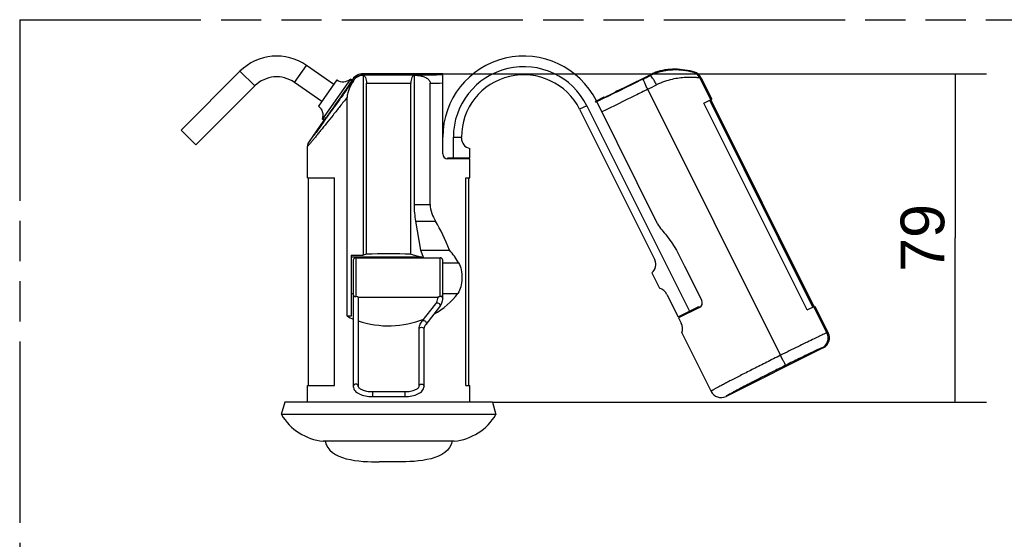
# Model space of a CAD drawing. Header units: millimetres. Extents: x 0 to 210, y 0 to 297.
# Tile 4 of 12: x 50 to 97, y 158 to 183. Entities that reach past the tile are written whole.
import ezdxf
from ezdxf.enums import TextEntityAlignment as Align

# ---------------------------------------------------------------- set-up
doc = ezdxf.new("R2010")
doc.units = ezdxf.units.MM
doc.header["$LTSCALE"] = 19.36
doc.linetypes.add('PHANTOM', pattern=[0.8, 0.45, -0.05, 0.1, -0.05, 0.1, -0.05])
doc.layers.get('0').update_dxf_attribs({"linetype": 'CONTINUOUS'})
for name, color, linetype in [('DEFAULT_3', 7, 'PHANTOM'), ('Z_DIM_2D', 7, 'CONTINUOUS'), ('Z_SURFACE', 7, 'CONTINUOUS')]:
    doc.layers.add(name, color=color, linetype=linetype)
doc.styles.add('TEXTSTYLE_3', font='arial.ttf')
doc.dimstyles.new('DIMSTYLE_1', dxfattribs={"dimtxt": 2.1, "dimasz": 3.5, "dimexe": 1.5, "dimexo": 0, "dimgap": 0.525, "dimtad": 1, "dimdec": 0, "dimlfac": 5, "dimdsep": 46, "dimtxsty": 'TEXTSTYLE_3', "dimblk": '_FILLED', "dimblk1": '_FILLED', "dimblk2": '_FILLED', "dimcen": 0.09, "dimclrt": 5, "dimazin": 2, "dimtp": 0.3, "dimtm": 0.3, "dimtfac": 1, "dimtdec": 0, "dimtofl": 0, "dimtmove": 0, "dimatfit": 3, "dimldrblk": '_FILLED', "dimfxl": 0, "dimtolj": 1, "dimarcsym": 0})

# ---------------------------------------------------------------- blocks, each defined once
blk = doc.blocks.new('*D2')
at = {"layer": 'Z_DIM_2D', "color": 2, "linetype": 'Continuous', "transparency": 16777216}
for p, q in [((70.471, 180.079), (96.615, 180.079)), ((95.115, 180.079), (95.115, 172.179)), ((95.115, 164.279), (95.115, 172.179)), ((72.871, 164.279), (96.615, 164.279))]:
    blk.add_line(p, q, dxfattribs=at)
at = {"layer": 'Z_DIM_2D', "color": 5, "linetype": 'Continuous', "transparency": 16777216, "style": 'TEXTSTYLE_3'}
blk.add_text('79', height=2.1, rotation=90, dxfattribs=at).set_placement((94.59, 172.179), align=Align.CENTER)
blk = doc.blocks.new('_FILLED')
at = {"color": 0, "linetype": 'ByBlock'}
blk.add_solid([(0, 0), (-1, 0.125), (-1, -0.125)], dxfattribs=at)
blk = doc.blocks.new('_NONE')

msp = doc.modelspace()

# ---------------------------------------------------------------- linework, layer by layer
at = {"color": 9, "linetype": 'Continuous'}
for p, q in [((63.349, 179.658), (63.922, 180.477)), ((61.428, 179.49), (60.72, 180.197)), ((66.633, 180.079), (66.663, 180.022)), ((80.438, 179.989), (80.424, 180.018)), ((66.1, 179.741), (66.028, 179.792)), ((66.142, 179.824), (66.171, 179.767)), ((83.357, 178.828), (82.833, 179.88)), ((86.712, 166.532), (80.33, 179.332)), ((77.403, 178.541), (77.056, 178.368)), ((88.274, 168.854), (83.313, 178.806)), ((64.785, 177.863), (64.713, 177.914)), ((70.984, 177.029), (71.371, 177.029)), ((69.096, 173.786), (69.868, 173.786)), ((69.163, 172.989), (70.123, 172.989)), ((66.071, 171.274), (69.409, 171.274)), ((66.291, 171.229), (66.291, 169.356)), ((70.351, 169.356), (70.351, 171.229)), ((70.471, 170.987), (71.235, 170.987)), ((66.071, 169.513), (66.171, 169.513)), ((70.471, 169.513), (71.197, 169.513)), ((88.949, 167.612), (88.319, 168.876)), ((89.011, 167.612), (88.949, 167.612)), ((88.769, 166.888), (88.707, 166.888)), ((67.091, 164.784), (67.091, 164.544)), ((68.651, 164.784), (68.651, 164.544))]:
    msp.add_line(p, q, dxfattribs=at)
at = {"color": 7, "linetype": 'Continuous'}
for p, q in [((65.227, 179.564), (63.922, 180.477)), ((60.72, 180.197), (57.892, 177.369)), ((70.471, 180.079), (66.633, 180.079)), ((66.646, 180.016), (66.642, 180.016)), ((66.646, 180.016), (66.646, 171.355)), ((69.096, 180.016), (69.096, 173.786)), ((70.471, 176.229), (70.471, 180.079)), ((80.715, 180.167), (80.708, 180.146)), ((61.428, 179.49), (58.599, 176.662)), ((64.654, 178.744), (63.349, 179.658)), ((65.385, 179.789), (64.496, 178.519)), ((64.707, 177.905), (66.034, 179.801)), ((66.107, 179.773), (66.033, 179.825)), ((66.142, 179.824), (66.107, 179.773)), ((66.809, 171.398), (66.809, 179.621)), ((68.933, 171.398), (68.933, 179.621)), ((69.868, 173.786), (69.868, 179.627)), ((80.2, 179.905), (78.768, 179.191)), ((82.889, 179.891), (83.407, 178.853)), ((78.961, 179.288), (78.816, 179.24)), ((65.874, 168.412), (65.874, 178.945)), ((77.403, 178.541), (82.333, 168.652)), ((78.219, 178.948), (77.817, 178.747)), ((77.835, 178.711), (77.817, 178.747)), ((77.835, 178.711), (77.88, 178.733)), ((80.806, 172.863), (77.878, 178.736)), ((78.243, 178.94), (78.219, 178.948)), ((83.03, 178.665), (83.407, 178.853)), ((87.992, 168.713), (83.03, 178.665)), ((83.362, 178.83), (88.324, 168.879)), ((77.056, 178.368), (80.67, 171.119)), ((64.757, 177.846), (64.043, 176.827)), ((64.757, 177.846), (64.684, 177.898)), ((58.599, 176.662), (57.892, 177.369)), ((70.984, 176.029), (70.984, 177.029)), ((71.371, 176.979), (71.371, 177.029)), ((63.971, 175.079), (63.971, 176.597)), ((71.771, 176.029), (71.771, 176.49)), ((70.721, 176.029), (71.771, 176.029)), ((70.721, 175.979), (70.721, 176.029)), ((71.771, 175.979), (70.721, 175.979)), ((71.771, 175.079), (71.771, 175.979)), ((63.971, 175.079), (65.263, 175.079)), ((64.011, 165.079), (64.011, 175.079)), ((65.263, 165.079), (65.263, 175.079)), ((71.582, 175.079), (71.771, 175.079)), ((71.582, 165.079), (71.582, 175.079)), ((69.163, 172.989), (69.409, 171.589)), ((66.809, 171.398), (66.646, 171.355)), ((68.933, 171.398), (69.409, 171.274)), ((69.409, 171.589), (70.8, 171.589)), ((69.409, 171.589), (69.554, 171.229)), ((66.071, 171.355), (66.646, 171.355)), ((66.071, 171.355), (66.071, 168.412)), ((66.171, 171.109), (66.171, 165.04)), ((66.291, 171.229), (70.351, 171.229)), ((70.471, 169.265), (70.471, 171.109)), ((80.531, 170.502), (80.897, 169.767)), ((82.101, 170.827), (82.926, 169.171)), ((66.411, 169.33), (66.411, 165.04)), ((66.411, 169.329), (70.231, 169.329)), ((70.231, 169.265), (70.231, 169.33)), ((81.25, 169.464), (81.789, 168.381)), ((69.477, 168.168), (70.136, 169.017)), ((69.667, 168.021), (70.325, 168.87)), ((81.789, 168.381), (82.792, 168.881)), ((82.814, 168.836), (81.812, 168.336)), ((82.814, 168.836), (82.792, 168.881)), ((87.992, 168.713), (88.369, 168.901)), ((88.369, 168.901), (89.011, 167.612)), ((66.071, 168.412), (65.874, 168.412)), ((81.812, 168.336), (81.941, 168.077)), ((69.331, 165.04), (69.331, 167.773)), ((69.571, 165.04), (69.571, 167.773)), ((81.971, 167.613), (83.374, 164.799)), ((88.769, 166.888), (84.097, 164.559)), ((63.971, 165.079), (65.263, 165.079)), ((63.971, 164.279), (63.971, 165.079)), ((67.091, 164.784), (68.651, 164.784)), ((71.582, 165.079), (71.771, 165.079)), ((71.771, 164.279), (71.771, 165.079)), ((67.091, 164.544), (68.651, 164.544)), ((62.871, 164.279), (62.71, 163.679)), ((72.871, 164.279), (62.871, 164.279)), ((72.871, 164.279), (73.032, 163.679)), ((73.032, 163.679), (62.71, 163.679)), ((71.021, 162.399), (64.721, 162.399)), ((68.321, 161.403), (67.421, 161.403))]:
    msp.add_line(p, q, dxfattribs=at)
for centre, radius, start, end in [((62.488, 178.429), 2.5, 55, 135), ((74.371, 177.029), 3.9, 26.5, 180), ((74.371, 177.029), 3.388, 26.5, 180), ((62.488, 178.429), 1.5, 55, 135), ((66.633, 179.48), 0.6, 90.001, 144.999), ((74.371, 177.029), 3, 26.5, 180), ((82.406, 179.65), 0.54, 26.5052, 71.6345), ((65.686, 180.219), 0.525, 235, 311.3702), ((78.832, 179.193), 0.05, 108.0481, 173.6628), ((64.195, 178.089), 0.525, 338.6298, 55), ((64.371, 176.597), 0.4, 145, 180.0039), ((71.871, 176.979), 0.5, 180, 258.463), ((70.721, 176.229), 0.25, 180, 270), ((66.291, 171.109), 0.12, 90, 180), ((70.351, 171.109), 0.12, 0, 90), ((80.223, 170.896), 0.5, 308.037, 26.5), ((80.713, 169.196), 0.6, 26.5, 72.0728), ((66.291, 169.449), 0.12, 180, 205.466), ((70.351, 169.449), 0.12, 334.534, 360), ((82.703, 169.06), 0.25, 296.5, 26.5), ((81.404, 167.809), 0.6, 340.931, 26.5), ((88.528, 167.371), 0.54, 296.4796, 26.4924), ((83.856, 165.042), 0.54, 206.816, 296.4957), ((65.011, 165.074), 2.69, 211.2217, 263.819), ((70.731, 165.074), 2.69, 276.181, 328.7783)]:
    msp.add_arc(centre, radius, start, end, dxfattribs=at)
at = {"color": 9, "linetype": 'Continuous'}
for centre, radius, start, end in [((66.662, 179.422), 0.6, 89.8524, 144.8822), ((67.869, 370.38), 190.361, 269.63705, 270.41754), ((68.645, 277.353), 97.331, 270.35965, 271.07476), ((33.21, 274.033), 105.236, 296.46332, 296.66506), ((82.809, 177.671), 2.502, 95.3363, 96.8934), ((82.35, 179.639), 0.54, 26.4765, 72.8932), ((67.871, 422.696), 243.078, 269.74959, 270.25041), ((68.728, 304.872), 125.25, 270.52141, 270.79733), ((2.229, 336.174), 175.212, 296.47157, 296.62792), ((83.269, 177.805), 2.12, 100.3259, 101.8752), ((88.466, 167.371), 0.54, 296.5557, 26.4723)]:
    msp.add_arc(centre, radius, start, end, dxfattribs=at)
at = {"color": 7, "linetype": 'Continuous'}
for centre, major_axis, ratio, start_param, end_param in [((80.196, 179.914), (0.521, 0.26), 0.017458, -1.570796, -1.127316), ((65.441, 178.803), (0.66, 0.942), 0.017455, -3.060759, -0.080833), ((60.83, 172.237), (5.277, 7.536), 0.017455, -0.080833, 0), ((78.764, 179.2), (0.521, 0.26), 0.017458, -3.124137, -1.570796), ((70.034, 185.382), (5.277, 7.536), 0.017455, -3.141593, -3.060759), ((69.904, 173.786), (0, 2), 0.404026, -4.712389, -4.302237), ((67.871, 165.666), (0, 8.969), 0.434812, -0.849475, -0.615576), ((67.871, 171.003), (3.9, 0), 0.105104, 1.294906, 1.846686), ((67.871, 169.014), (0, 3.9), 1, -1.040406, -0.849475), ((69.367, 170.279), (0, 1), 0.404026, -0.317043, -0.10472), ((67.871, 171.223), (3.9, 0), 0.8391, -0.980564, -0.549619), ((67.871, 171.223), (3.9, 0), 0.8391, -2.108329, -2.022143), ((67.871, 171.223), (3.9, 0), 0.8391, -1.954683, -1.122749)]:
    msp.add_ellipse(centre, major_axis=major_axis, ratio=ratio, start_param=start_param, end_param=end_param, dxfattribs=at)
for points, knots in [([(66.173, 179.729), (66.22, 179.811), (66.358, 179.953), (66.547, 180.011), (66.642, 180.016)], [0, 0, 0, 0, 0.500036, 1, 1, 1, 1]), ([(66.646, 180.016), (66.697, 179.999), (66.76, 179.908), (66.8, 179.768), (66.809, 179.672), (66.809, 179.621)], [0, 0, 0, 0, 0.36453, 0.652586, 1, 1, 1, 1]), ([(69.096, 180.016), (69.045, 179.999), (68.982, 179.908), (68.942, 179.768), (68.933, 179.672), (68.933, 179.621)], [0, 0, 0, 0, 0.36453, 0.652586, 1, 1, 1, 1]), ([(69.312, 179.995), (69.372, 179.986), (69.489, 179.963), (69.631, 179.912), (69.734, 179.851), (69.802, 179.792), (69.854, 179.717), (69.868, 179.657), (69.868, 179.627)], [0, 0, 0, 0, 0.250242, 0.50029, 0.625436, 0.75051, 0.875417, 1, 1, 1, 1]), ([(80.708, 180.146), (80.708, 180.145), (80.706, 180.144), (80.702, 180.142), (80.696, 180.139), (80.683, 180.134), (80.661, 180.125), (80.628, 180.111), (80.587, 180.094), (80.539, 180.073), (80.483, 180.047), (80.444, 180.028), (80.424, 180.018)], [0, 0, 0, 0, 0.006115, 0.019982, 0.041755, 0.071427, 0.154275, 0.267884, 0.411206, 0.582691, 0.780056, 1, 1, 1, 1]), ([(80.715, 180.167), (81.012, 180.267), (81.646, 180.36), (82.278, 180.262), (82.576, 180.163)], [0, 0, 0, 0, 0.4998, 1, 1, 1, 1]), ([(66.173, 179.729), (66.101, 179.608), (66.001, 179.42), (65.902, 179.156), (65.874, 179.015), (65.874, 178.945)], [0, 0, 0, 0, 0.500243, 0.750385, 1, 1, 1, 1]), ([(66.033, 179.825), (66.034, 179.823), (66.037, 179.815), (66.037, 179.805), (66.034, 179.801)], [0, 0, 0, 0, 0.334689, 1, 1, 1, 1]), ([(64.696, 177.898), (64.694, 177.898), (64.69, 177.897), (64.686, 177.898), (64.684, 177.898)], [0, 0, 0, 0, 0.39522, 1, 1, 1, 1]), ([(69.868, 173.786), (69.868, 173.643), (69.922, 173.36), (70.05, 173.107), (70.123, 172.989)], [0, 0, 0, 0, 0.507894, 1, 1, 1, 1]), ([(80.806, 172.863), (80.912, 172.65), (81.493, 172.069), (81.845, 171.339), (82.101, 170.827)], [0, 0, 0, 0, 0.294665, 1, 1, 1, 1]), ([(71.235, 170.987), (71.296, 170.883), (71.375, 170.63), (71.403, 170.234), (71.359, 169.845), (71.264, 169.606), (71.197, 169.513)], [0, 0, 0, 0, 0.235433, 0.508286, 0.77581, 1, 1, 1, 1]), ([(66.183, 169.398), (66.185, 169.392), (66.192, 169.382), (66.211, 169.368), (66.245, 169.358), (66.273, 169.356), (66.291, 169.356)], [0, 0, 0, 0, 0.146689, 0.315558, 0.560191, 1, 1, 1, 1]), ([(66.411, 169.33), (66.411, 169.33), (66.409, 169.331), (66.405, 169.334), (66.398, 169.337), (66.387, 169.342), (66.371, 169.347), (66.339, 169.354), (66.311, 169.356), (66.291, 169.356)], [0, 0, 0, 0, 0.013413, 0.049038, 0.111355, 0.205667, 0.338403, 0.516165, 1, 1, 1, 1]), ([(70.136, 169.017), (70.165, 169.056), (70.213, 169.134), (70.231, 169.224), (70.231, 169.265)], [0, 0, 0, 0, 0.542163, 1, 1, 1, 1]), ([(70.231, 169.33), (70.231, 169.331), (70.235, 169.332), (70.242, 169.337), (70.257, 169.342), (70.268, 169.346), (70.276, 169.347)], [0, 0, 0, 0, 0.057457, 0.222444, 0.524075, 1, 1, 1, 1]), ([(70.351, 169.356), (70.344, 169.356), (70.318, 169.355), (70.293, 169.352), (70.276, 169.347)], [0, 0, 0, 0, 0.289143, 1, 1, 1, 1]), ([(70.325, 168.87), (70.37, 168.928), (70.443, 169.052), (70.471, 169.196), (70.471, 169.265)], [0, 0, 0, 0, 0.512414, 1, 1, 1, 1]), ([(70.402, 169.361), (70.399, 169.36), (70.382, 169.357), (70.365, 169.356), (70.351, 169.356)], [0, 0, 0, 0, 0.19725, 1, 1, 1, 1]), ([(70.402, 169.361), (70.416, 169.363), (70.44, 169.37), (70.455, 169.389), (70.459, 169.398)], [0, 0, 0, 0, 0.601331, 1, 1, 1, 1]), ([(69.331, 167.773), (69.331, 167.842), (69.359, 167.986), (69.432, 168.11), (69.477, 168.168)], [0, 0, 0, 0, 0.487586, 1, 1, 1, 1]), ([(69.571, 167.773), (69.571, 167.814), (69.589, 167.904), (69.637, 167.982), (69.667, 168.021)], [0, 0, 0, 0, 0.457837, 1, 1, 1, 1]), ([(66.171, 165.04), (66.171, 165.001), (66.187, 164.923), (66.251, 164.821), (66.345, 164.736), (66.509, 164.64), (66.761, 164.564), (66.977, 164.544), (67.091, 164.544)], [0, 0, 0, 0, 0.101244, 0.204389, 0.313241, 0.43166, 0.700659, 1, 1, 1, 1]), ([(66.411, 165.04), (66.411, 165.015), (66.441, 164.97), (66.503, 164.921), (66.624, 164.855), (66.824, 164.799), (66.998, 164.784), (67.091, 164.784)], [0, 0, 0, 0, 0.096423, 0.19131, 0.316322, 0.633254, 1, 1, 1, 1]), ([(68.651, 164.544), (68.765, 164.544), (68.981, 164.564), (69.233, 164.64), (69.397, 164.736), (69.491, 164.821), (69.555, 164.923), (69.571, 165.001), (69.571, 165.04)], [0, 0, 0, 0, 0.299345, 0.568344, 0.686762, 0.795612, 0.898755, 1, 1, 1, 1]), ([(68.651, 164.784), (68.744, 164.784), (68.918, 164.799), (69.118, 164.855), (69.239, 164.921), (69.301, 164.97), (69.331, 165.015), (69.331, 165.04)], [0, 0, 0, 0, 0.366745, 0.683677, 0.80869, 0.903577, 1, 1, 1, 1])]:
    msp.add_open_spline(points, degree=3, knots=knots, dxfattribs=at)
at = {"color": 9, "linetype": 'Continuous'}
for points in [[(66.642, 180.016), (66.648, 180.019), (66.656, 180.022), (66.663, 180.022)], [(70.231, 169.265), (70.231, 169.277), (70.233, 169.289), (70.238, 169.3)]]:
    msp.add_open_spline(points, degree=3, dxfattribs=at)
at = {"color": 7, "linetype": 'Continuous'}
for points in [[(69.096, 180.016), (69.168, 180.013), (69.241, 180.006), (69.312, 179.995)], [(64.707, 177.905), (64.704, 177.901), (64.7, 177.899), (64.696, 177.898)], [(64.821, 162.399), (64.982, 161.485), (66.493, 161.403), (67.421, 161.403)], [(70.921, 162.399), (70.76, 161.485), (69.249, 161.403), (68.321, 161.403)]]:
    msp.add_open_spline(points, degree=3, dxfattribs=at)
at = {"color": 9, "linetype": 'Continuous'}
for points, knots in [([(69.312, 179.995), (69.308, 180), (69.292, 180.013), (69.272, 180.023), (69.257, 180.023)], [0, 0, 0, 0, 0.283302, 1, 1, 1, 1]), ([(82.508, 180.155), (82.506, 180.155), (82.498, 180.157), (82.483, 180.159), (82.461, 180.164), (82.42, 180.174), (82.354, 180.189), (82.261, 180.207), (82.153, 180.226), (82.03, 180.242), (81.897, 180.255), (81.701, 180.265), (81.439, 180.259), (81.109, 180.218), (80.769, 180.133), (80.546, 180.043), (80.438, 179.989)], [0, 0, 0, 0, 0.003661, 0.010903, 0.021574, 0.035408, 0.071405, 0.116636, 0.16923, 0.227764, 0.291248, 0.358946, 0.504878, 0.662261, 0.82829, 1, 1, 1, 1]), ([(80.758, 179.545), (80.727, 179.606), (80.667, 179.718), (80.578, 179.859), (80.509, 179.947), (80.465, 179.985), (80.444, 179.992), (80.438, 179.989)], [0, 0, 0, 0, 0.36717, 0.681334, 0.898509, 0.962688, 1, 1, 1, 1]), ([(66.171, 179.767), (66.051, 179.596), (65.812, 179.26), (65.46, 178.764), (65.123, 178.29), (64.853, 177.914), (64.65, 177.632), (64.511, 177.441), (64.384, 177.267), (64.288, 177.136), (64.219, 177.044), (64.175, 176.985), (64.137, 176.935), (64.105, 176.894), (64.079, 176.862), (64.062, 176.842), (64.052, 176.831), (64.048, 176.828), (64.045, 176.824), (64.043, 176.826), (64.043, 176.827)], [0, 0, 0, 0, 0.17275, 0.340816, 0.502038, 0.653115, 0.723313, 0.788779, 0.848333, 0.9005, 0.923271, 0.943516, 0.960986, 0.975442, 0.986661, 0.994465, 0.997045, 0.998736, 0.999569, 1, 1, 1, 1]), ([(66.171, 179.767), (66.17, 179.765), (66.165, 179.753), (66.169, 179.739), (66.173, 179.729)], [0, 0, 0, 0, 0.204148, 1, 1, 1, 1]), ([(80.106, 179.823), (79.697, 179.62), (78.956, 179.254), (78.212, 178.894), (77.878, 178.736)], [0, 0, 0, 0, 0.55342, 1, 1, 1, 1]), ([(80.33, 179.332), (80.315, 179.363), (80.284, 179.424), (80.241, 179.513), (80.202, 179.595), (80.168, 179.668), (80.144, 179.722), (80.129, 179.758), (80.12, 179.779), (80.113, 179.797), (80.109, 179.81), (80.107, 179.818), (80.106, 179.822), (80.106, 179.823)], [0, 0, 0, 0, 0.192564, 0.377945, 0.5491, 0.699673, 0.824, 0.874835, 0.917458, 0.951486, 0.976633, 0.992727, 1, 1, 1, 1]), ([(82.833, 179.88), (82.831, 179.88), (82.825, 179.88), (82.805, 179.88), (82.767, 179.884), (82.707, 179.89), (82.628, 179.896), (82.532, 179.902), (82.419, 179.906), (82.293, 179.906), (82.101, 179.899), (81.834, 179.874), (81.49, 179.811), (81.123, 179.707), (80.879, 179.606), (80.758, 179.545)], [0, 0, 0, 0, 0.003024, 0.008657, 0.027619, 0.056299, 0.093881, 0.139507, 0.192383, 0.251819, 0.317224, 0.463949, 0.629065, 0.809133, 1, 1, 1, 1]), ([(80.33, 179.332), (80.13, 179.232), (79.395, 178.867), (78.659, 178.506), (78.122, 178.247)], [0, 0, 0, 0, 0.272592, 1, 1, 1, 1]), ([(65.874, 178.945), (65.76, 178.8), (65.535, 178.516), (65.205, 178.101), (64.895, 177.712), (64.652, 177.409), (64.472, 177.187), (64.353, 177.04), (64.246, 176.91), (64.166, 176.813), (64.11, 176.747), (64.075, 176.705), (64.044, 176.67), (64.019, 176.642), (63.999, 176.62), (63.986, 176.607), (63.978, 176.6), (63.975, 176.597), (63.972, 176.595), (63.971, 176.597), (63.971, 176.597)], [0, 0, 0, 0, 0.183344, 0.359288, 0.525038, 0.676604, 0.745366, 0.808275, 0.864272, 0.91217, 0.93269, 0.950714, 0.966093, 0.978692, 0.988391, 0.995107, 0.997329, 0.9988, 0.999558, 1, 1, 1, 1]), ([(70.136, 169.017), (70.149, 169.034), (70.193, 169.058), (70.266, 169.045), (70.325, 168.998), (70.343, 168.948), (70.343, 168.925)], [0, 0, 0, 0, 0.227241, 0.4812, 0.749054, 1, 1, 1, 1]), ([(70.238, 169.3), (70.243, 169.314), (70.256, 169.331), (70.271, 169.344), (70.276, 169.347)], [0, 0, 0, 0, 0.742383, 1, 1, 1, 1]), ([(70.402, 169.361), (70.422, 169.353), (70.457, 169.327), (70.471, 169.285), (70.471, 169.265)], [0, 0, 0, 0, 0.515675, 1, 1, 1, 1]), ([(70.343, 168.925), (70.343, 168.92), (70.342, 168.9), (70.334, 168.882), (70.325, 168.87)], [0, 0, 0, 0, 0.258484, 1, 1, 1, 1]), ([(69.477, 168.168), (69.49, 168.185), (69.534, 168.209), (69.608, 168.196), (69.666, 168.148), (69.684, 168.098), (69.684, 168.075)], [0, 0, 0, 0, 0.227241, 0.4812, 0.749054, 1, 1, 1, 1]), ([(69.331, 167.773), (69.331, 167.787), (69.338, 167.815), (69.374, 167.863), (69.451, 167.89), (69.528, 167.863), (69.564, 167.815), (69.571, 167.787), (69.571, 167.773)], [0, 0, 0, 0, 0.118751, 0.241888, 0.5, 0.758112, 0.881249, 1, 1, 1, 1]), ([(69.684, 168.075), (69.684, 168.07), (69.683, 168.051), (69.675, 168.032), (69.667, 168.021)], [0, 0, 0, 0, 0.258484, 1, 1, 1, 1]), ([(88.949, 167.612), (88.943, 167.612), (88.923, 167.603), (88.884, 167.588), (88.824, 167.561), (88.745, 167.525), (88.647, 167.479), (88.482, 167.401), (88.238, 167.283), (87.906, 167.122), (87.531, 166.938), (87.128, 166.739), (86.852, 166.602), (86.712, 166.532)], [0, 0, 0, 0, 0.00806, 0.025294, 0.05157, 0.08665, 0.130196, 0.18179, 0.307069, 0.45767, 0.627806, 0.810925, 1, 1, 1, 1]), ([(88.707, 166.888), (88.702, 166.888), (88.687, 166.882), (88.656, 166.871), (88.609, 166.85), (88.548, 166.823), (88.472, 166.788), (88.344, 166.728), (88.154, 166.638), (87.896, 166.514), (87.605, 166.372), (87.293, 166.218), (87.079, 166.111), (86.97, 166.057)], [0, 0, 0, 0, 0.008126, 0.025386, 0.051676, 0.086762, 0.130309, 0.1819, 0.307165, 0.457745, 0.627857, 0.810951, 1, 1, 1, 1]), ([(86.712, 166.532), (86.491, 166.421), (86.059, 166.205), (85.434, 165.89), (84.943, 165.64), (84.582, 165.454), (84.341, 165.33), (84.123, 165.216), (83.93, 165.115), (83.764, 165.027), (83.643, 164.962), (83.562, 164.917), (83.512, 164.889), (83.469, 164.865), (83.434, 164.845), (83.408, 164.829), (83.388, 164.816), (83.379, 164.809), (83.372, 164.803), (83.373, 164.801)], [0, 0, 0, 0, 0.196886, 0.385173, 0.557963, 0.636535, 0.708913, 0.774432, 0.832491, 0.882556, 0.924169, 0.941685, 0.956951, 0.969936, 0.980608, 0.988948, 0.994942, 0.998592, 1, 1, 1, 1]), ([(86.97, 166.057), (86.969, 166.057), (86.966, 166.061), (86.96, 166.067), (86.953, 166.079), (86.943, 166.094), (86.931, 166.114), (86.912, 166.148), (86.884, 166.2), (86.846, 166.271), (86.803, 166.352), (86.758, 166.44), (86.727, 166.501), (86.712, 166.532)], [0, 0, 0, 0, 0.007273, 0.023367, 0.048514, 0.082542, 0.125165, 0.176, 0.300327, 0.4509, 0.622055, 0.807436, 1, 1, 1, 1]), ([(86.97, 166.057), (86.779, 165.962), (86.407, 165.775), (85.868, 165.503), (85.444, 165.286), (85.133, 165.126), (84.925, 165.018), (84.738, 164.92), (84.572, 164.832), (84.43, 164.756), (84.312, 164.691), (84.23, 164.645), (84.177, 164.615), (84.148, 164.597), (84.126, 164.583), (84.109, 164.572), (84.101, 164.566), (84.096, 164.56), (84.097, 164.559)], [0, 0, 0, 0, 0.197203, 0.385764, 0.558749, 0.63738, 0.709788, 0.775304, 0.833325, 0.883317, 0.924822, 0.957461, 0.970361, 0.980942, 0.989185, 0.995077, 0.998631, 1, 1, 1, 1]), ([(66.411, 165.04), (66.411, 165.054), (66.404, 165.082), (66.368, 165.129), (66.291, 165.157), (66.214, 165.129), (66.178, 165.082), (66.171, 165.054), (66.171, 165.04)], [0, 0, 0, 0, 0.118751, 0.241888, 0.5, 0.758112, 0.881249, 1, 1, 1, 1]), ([(69.331, 165.04), (69.331, 165.054), (69.338, 165.082), (69.374, 165.129), (69.451, 165.157), (69.528, 165.129), (69.564, 165.082), (69.571, 165.054), (69.571, 165.04)], [0, 0, 0, 0, 0.118751, 0.241888, 0.5, 0.758112, 0.881249, 1, 1, 1, 1])]:
    msp.add_open_spline(points, degree=3, knots=knots, dxfattribs=at)
at = {"layer": 'DEFAULT_3', "color": 91, "linetype": 'PHANTOM', "true_color": 0x80ff80}
for q in [(50.129, 132.68), (150.129, 182.68)]:
    msp.add_line((50.129, 182.68), q, dxfattribs=at)
at = {"layer": 'Z_SURFACE', "color": 7, "linetype": 'Continuous'}
msp.add_line((71.731, 165.079), (71.731, 175.079), dxfattribs=at)

# ---------------------------------------------------------------- dimensions: what is measured, and where the dimension line sits
at = {"layer": 'Z_DIM_2D', "color": 2, "linetype": 'Continuous'}
dim = msp.add_linear_dim(base=(95.115, 180.079), p1=(72.871, 164.279), p2=(70.471, 180.079), angle=90, dimstyle='DIMSTYLE_1', override={"dimblk1": 'NONE', "dimblk2": 'NONE', "dimsah": 1}, dxfattribs=at)
dim.commit()
dim.dimension.update_dxf_attribs({"geometry": '*D2', "text_midpoint": (95.115, 172.182), "dimtype": 160})

doc.saveas('drawing.dxf')
